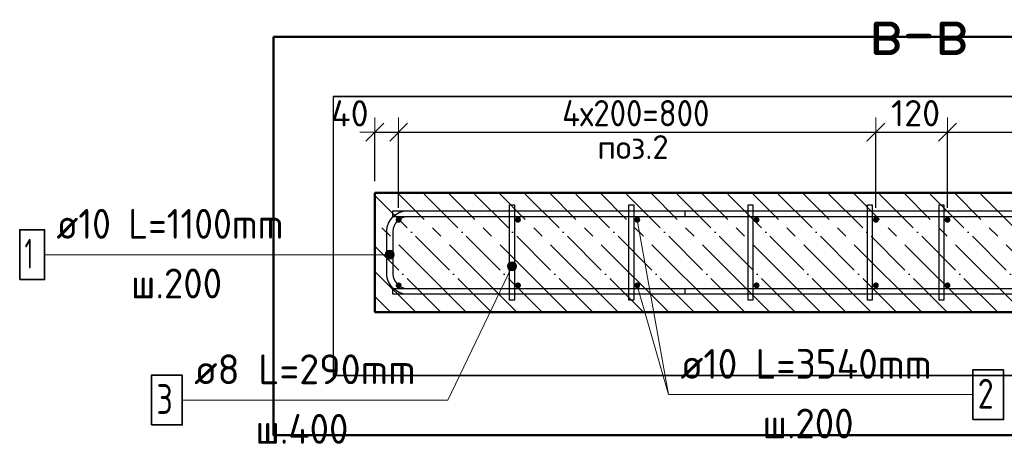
# Model space of a CAD drawing. Header units: millimetres. Extents: x -27380 to 48638, y 46540 to 72525.
# Tile 31 of 106: x -18607 to -16956, y 58639 to 59351. Entities that reach past the tile are written whole.
import ezdxf

# ---------------------------------------------------------------- set-up
doc = ezdxf.new("R2010")
doc.units = ezdxf.units.MM
doc.header["$PDMODE"] = 65
doc.linetypes.add('______11', pattern=[100, 80, -10, 0, -10])
doc.linetypes.add('______5', pattern=[220, 160, -20, 20, -20])
for name, color, linetype, lineweight in [('Standard', 7, 'Continuous', 25), ('Арм.стержн. Арматура края', 96, 'Continuous', 35), ('Арм.стержн. вертикальными 1', 22, 'Continuous', 35), ('Арм.стержн.горизонт. 1', 180, 'Continuous', 35), ('Размерная линия_ общее', 7, 'Continuous', 13)]:
    doc.layers.add(name, color=color, linetype=linetype, lineweight=lineweight)
doc.layers.add('Арм.стержн.Стяжки', color=7, linetype='Continuous', lineweight=35, true_color=0x501e0f)
doc.styles.add('ISOCPEUR', font='ISOCPEUR')
doc.dimstyles.new('DIMSTYLE_3', dxfattribs={"dimtxt": 44, "dimasz": 50, "dimexe": 0, "dimexo": 0, "dimgap": 22, "dimtad": 2, "dimdec": 0, "dimrnd": 5, "dimzin": 12, "dimdsep": 46, "dimtxsty": 'ISOCPEUR', "dimblk1": 'ALL_ML_STRICH', "dimblk2": 'ALL_ML_STRICH', "dimsah": 1, "dimcen": 0, "dimclrd": 7, "dimclre": 256, "dimclrt": 7, "dimadec": 0, "dimazin": 0, "dimtfac": 1, "dimtdec": 0, "dimtix": 1, "dimtmove": 2, "dimatfit": 3, "dimfxl": 0, "dimtvp": 1.2, "dimtzin": 0, "dimlwd": 0, "dimlwe": -3, "dimarcsym": 0})
doc.dimstyles.new('DIMSTYLE_7', dxfattribs={"dimtxt": 44, "dimasz": 50, "dimexe": 0, "dimexo": 0, "dimgap": 22, "dimtad": 2, "dimdec": 0, "dimrnd": 5, "dimzin": 12, "dimdsep": 46, "dimtxsty": 'ISOCPEUR', "dimblk1": 'ALL_ML_STRICH', "dimblk2": 'ALL_ML_STRICH', "dimsah": 1, "dimcen": 0, "dimclrd": 7, "dimclre": 256, "dimclrt": 7, "dimadec": 0, "dimazin": 0, "dimtfac": 1, "dimtdec": 0, "dimtix": 1, "dimtmove": 2, "dimatfit": 3, "dimfxl": 0, "dimtzin": 0, "dimlwd": 0, "dimlwe": -3, "dimarcsym": 0})

# ---------------------------------------------------------------- blocks, each defined once
blk = doc.blocks.new('ALL_ML_STRICH')
at = {"color": 0, "linetype": 'ByBlock', "lineweight": -2}
for p, q in [((0, -0.5), (0, 0.5)), ((-1, 0), (0.5, 0)), ((-0.3, -0.3), (0.3, 0.3))]:
    blk.add_line(p, q, dxfattribs=at)
blk = doc.blocks.new('*D168')
at = {"layer": 'DEFPOINTS', "color": 7, "linetype": 'Continuous', "lineweight": 13, "transparency": 33554687}
for p in [(-18011.6, 59162.2), (-18011.6, 59060.4), (-17971.6, 59015.4)]:
    blk.add_point(p, dxfattribs=at)
at = {"layer": 'Размерная линия_ общее', "color": 253, "linetype": 'Continuous', "lineweight": -2, "true_color": 0xa0a0a0, "transparency": 33554687}
for p, q in [((-18011.6, 59080.4), (-18011.6, 59162.2)), ((-17971.6, 59035.4), (-17971.6, 59162.2))]:
    blk.add_line(p, q, dxfattribs=at)
at = {"layer": 'Размерная линия_ общее', "color": 7, "linetype": 'Continuous', "lineweight": -2, "transparency": 33554687}
blk.add_line((-18011.6, 59162.2), (-17971.6, 59162.2), dxfattribs=at)
at = {"layer": 'Размерная линия_ общее', "color": 7, "linetype": 'Continuous', "lineweight": 13, "transparency": 33554687, "xscale": 50, "yscale": 50, "zscale": 50, "rotation": 180}
blk.add_blockref('ALL_ML_STRICH', (-18011.6, 59162.2), dxfattribs=at)
at = {"layer": 'Размерная линия_ общее', "color": 7, "linetype": 'Continuous', "lineweight": 13, "transparency": 33554687, "xscale": 50, "yscale": 50, "zscale": 50}
blk.add_blockref('ALL_ML_STRICH', (-17971.6, 59162.2), dxfattribs=at)
at = {"layer": 'Размерная линия_ общее', "color": 7, "linetype": 'Continuous', "lineweight": 13, "transparency": 33554687, "insert": (-18053.6, 59194), "char_height": 44, "width": 88, "attachment_point": 5, "style": 'ISOCPEUR'}
blk.add_mtext('\\A1;{40}', dxfattribs=at)
blk = doc.blocks.new('*D169')
at = {"layer": 'DEFPOINTS', "color": 7, "linetype": 'Continuous', "lineweight": 13, "transparency": 33554687}
for p in [(-17971.6, 59162.2), (-17971.6, 59015.4), (-17171.6, 59015.4)]:
    blk.add_point(p, dxfattribs=at)
at = {"layer": 'Размерная линия_ общее', "color": 253, "linetype": 'Continuous', "lineweight": -2, "true_color": 0xa0a0a0, "transparency": 33554687}
for p, q in [((-17971.6, 59035.4), (-17971.6, 59162.2)), ((-17171.6, 59035.4), (-17171.6, 59162.2))]:
    blk.add_line(p, q, dxfattribs=at)
at = {"layer": 'Размерная линия_ общее', "color": 7, "linetype": 'Continuous', "lineweight": -2, "transparency": 33554687}
blk.add_line((-17971.6, 59162.2), (-17171.6, 59162.2), dxfattribs=at)
at = {"layer": 'Размерная линия_ общее', "color": 7, "linetype": 'Continuous', "lineweight": 13, "transparency": 33554687, "xscale": 50, "yscale": 50, "zscale": 50, "rotation": 180}
blk.add_blockref('ALL_ML_STRICH', (-17971.6, 59162.2), dxfattribs=at)
at = {"layer": 'Размерная линия_ общее', "color": 7, "linetype": 'Continuous', "lineweight": 13, "transparency": 33554687, "xscale": 50, "yscale": 50, "zscale": 50}
blk.add_blockref('ALL_ML_STRICH', (-17171.6, 59162.2), dxfattribs=at)
at = {"layer": 'Размерная линия_ общее', "color": 7, "linetype": 'Continuous', "lineweight": 13, "transparency": 33554687, "insert": (-17697.6, 59216.2), "char_height": 44, "width": 2.2, "attachment_point": 1, "line_spacing_factor": 0.60241, "style": 'ISOCPEUR'}
blk.add_mtext('\\W0.91;4х200=800', dxfattribs=at)
blk = doc.blocks.new('*D170')
at = {"layer": 'DEFPOINTS', "color": 7, "linetype": 'Continuous', "lineweight": 13, "transparency": 33554687}
for p in [(-17171.6, 59162.2), (-17171.6, 59015.4), (-17051.6, 59015.4)]:
    blk.add_point(p, dxfattribs=at)
at = {"layer": 'Размерная линия_ общее', "color": 253, "linetype": 'Continuous', "lineweight": -2, "true_color": 0xa0a0a0, "transparency": 33554687}
for p, q in [((-17171.6, 59035.4), (-17171.6, 59162.2)), ((-17051.6, 59035.4), (-17051.6, 59162.2))]:
    blk.add_line(p, q, dxfattribs=at)
at = {"layer": 'Размерная линия_ общее', "color": 7, "linetype": 'Continuous', "lineweight": -2, "transparency": 33554687}
blk.add_line((-17171.6, 59162.2), (-17051.6, 59162.2), dxfattribs=at)
at = {"layer": 'Размерная линия_ общее', "color": 7, "linetype": 'Continuous', "lineweight": 13, "transparency": 33554687, "xscale": 50, "yscale": 50, "zscale": 50, "rotation": 180}
blk.add_blockref('ALL_ML_STRICH', (-17171.6, 59162.2), dxfattribs=at)
at = {"layer": 'Размерная линия_ общее', "color": 7, "linetype": 'Continuous', "lineweight": 13, "transparency": 33554687, "xscale": 50, "yscale": 50, "zscale": 50}
blk.add_blockref('ALL_ML_STRICH', (-17051.6, 59162.2), dxfattribs=at)
at = {"layer": 'Размерная линия_ общее', "color": 7, "linetype": 'Continuous', "lineweight": 13, "transparency": 33554687, "insert": (-17105, 59194.2), "char_height": 44, "width": 132, "attachment_point": 5, "style": 'ISOCPEUR'}
blk.add_mtext('\\A1;{120}', dxfattribs=at)
blk = doc.blocks.new('*D171')
at = {"layer": 'DEFPOINTS', "color": 7, "linetype": 'Continuous', "lineweight": 13, "transparency": 33554687}
for p in [(-17051.6, 59162.2), (-17051.6, 59015.4), (-16251.6, 59015.4)]:
    blk.add_point(p, dxfattribs=at)
at = {"layer": 'Размерная линия_ общее', "color": 253, "linetype": 'Continuous', "lineweight": -2, "true_color": 0xa0a0a0, "transparency": 33554687}
for p, q in [((-17051.6, 59035.4), (-17051.6, 59162.2)), ((-16251.6, 59035.4), (-16251.6, 59162.2))]:
    blk.add_line(p, q, dxfattribs=at)
at = {"layer": 'Размерная линия_ общее', "color": 7, "linetype": 'Continuous', "lineweight": -2, "transparency": 33554687}
blk.add_line((-17051.6, 59162.2), (-16251.6, 59162.2), dxfattribs=at)
at = {"layer": 'Размерная линия_ общее', "color": 7, "linetype": 'Continuous', "lineweight": 13, "transparency": 33554687, "xscale": 50, "yscale": 50, "zscale": 50, "rotation": 180}
blk.add_blockref('ALL_ML_STRICH', (-17051.6, 59162.2), dxfattribs=at)
at = {"layer": 'Размерная линия_ общее', "color": 7, "linetype": 'Continuous', "lineweight": 13, "transparency": 33554687, "xscale": 50, "yscale": 50, "zscale": 50}
blk.add_blockref('ALL_ML_STRICH', (-16251.6, 59162.2), dxfattribs=at)
at = {"layer": 'Размерная линия_ общее', "color": 7, "linetype": 'Continuous', "lineweight": 13, "transparency": 33554687, "insert": (-16777.6, 59216.2), "char_height": 44, "width": 2.2, "attachment_point": 1, "line_spacing_factor": 0.60241, "style": 'ISOCPEUR'}
blk.add_mtext('\\W0.91;4х200=800', dxfattribs=at)

msp = doc.modelspace()

# ---------------------------------------------------------------- hatches: boundary and pattern name
at = {"layer": 'Арм.стержн. Арматура края', "linetype": 'Continuous', "lineweight": 13, "transparency": 33554687}
for points in [[(-17993, 58953.1), (-17993, 58960.6), (-17994.1, 58956.9)], [(-17993, 58960.6), (-17990.3, 58950.4), (-17990.3, 58963.3)], [(-17993, 58960.6), (-17993, 58953.1), (-17990.3, 58950.4)], [(-17990.3, 58963.3), (-17986.6, 58949.4), (-17986.6, 58964.4)], [(-17990.3, 58963.3), (-17990.3, 58950.4), (-17986.6, 58949.4)], [(-17986.6, 58964.4), (-17986.6, 58949.4), (-17982.8, 58950.4)], [(-17986.6, 58964.4), (-17982.8, 58950.4), (-17982.8, 58963.3)], [(-17982.8, 58963.3), (-17982.8, 58950.4), (-17980.1, 58953.1)], [(-17982.8, 58963.3), (-17980.1, 58953.1), (-17980.1, 58960.6)], [(-17980.1, 58960.6), (-17980.1, 58953.1), (-17979.1, 58956.9)]]:
    msp.add_hatch(color=7, dxfattribs=at).paths.add_polyline_path(points)
at = {"layer": 'Арм.стержн. вертикальными 1', "linetype": 'Continuous', "lineweight": 50, "transparency": 33554687}
for points in [[(-17971.6, 59010.4), (-17969.7, 59010.8), (-17968, 59011.9), (-17967, 59013.5), (-17966.6, 59015.4), (-17967, 59017.3), (-17968, 59019), (-17969.7, 59020), (-17971.6, 59020.4), (-17973.5, 59020), (-17975.1, 59019), (-17976.2, 59017.3), (-17976.6, 59015.4), (-17976.2, 59013.5), (-17975.1, 59011.9), (-17973.5, 59010.8)], [(-17771.6, 59010.4), (-17769.7, 59010.8), (-17768, 59011.9), (-17767, 59013.5), (-17766.6, 59015.4), (-17767, 59017.3), (-17768, 59019), (-17769.7, 59020), (-17771.6, 59020.4), (-17773.5, 59020), (-17775.1, 59019), (-17776.2, 59017.3), (-17776.6, 59015.4), (-17776.2, 59013.5), (-17775.1, 59011.9), (-17773.5, 59010.8)], [(-17571.6, 59010.4), (-17569.7, 59010.8), (-17568, 59011.9), (-17567, 59013.5), (-17566.6, 59015.4), (-17567, 59017.3), (-17568, 59019), (-17569.7, 59020), (-17571.6, 59020.4), (-17573.5, 59020), (-17575.1, 59019), (-17576.2, 59017.3), (-17576.6, 59015.4), (-17576.2, 59013.5), (-17575.1, 59011.9), (-17573.5, 59010.8)], [(-17371.6, 59010.4), (-17369.7, 59010.8), (-17368, 59011.9), (-17367, 59013.5), (-17366.6, 59015.4), (-17367, 59017.3), (-17368, 59019), (-17369.7, 59020), (-17371.6, 59020.4), (-17373.5, 59020), (-17375.1, 59019), (-17376.2, 59017.3), (-17376.6, 59015.4), (-17376.2, 59013.5), (-17375.1, 59011.9), (-17373.5, 59010.8)], [(-17171.6, 59010.4), (-17169.7, 59010.8), (-17168, 59011.9), (-17167, 59013.5), (-17166.6, 59015.4), (-17167, 59017.3), (-17168, 59019), (-17169.7, 59020), (-17171.6, 59020.4), (-17173.5, 59020), (-17175.1, 59019), (-17176.2, 59017.3), (-17176.6, 59015.4), (-17176.2, 59013.5), (-17175.1, 59011.9), (-17173.5, 59010.8)], [(-17051.6, 59010.4), (-17049.7, 59010.8), (-17048, 59011.9), (-17047, 59013.5), (-17046.6, 59015.4), (-17047, 59017.3), (-17048, 59019), (-17049.7, 59020), (-17051.6, 59020.4), (-17053.5, 59020), (-17055.1, 59019), (-17056.2, 59017.3), (-17056.6, 59015.4), (-17056.2, 59013.5), (-17055.1, 59011.9), (-17053.5, 59010.8)], [(-17971.6, 58900.4), (-17969.7, 58900.8), (-17968, 58901.9), (-17967, 58903.5), (-17966.6, 58905.4), (-17967, 58907.3), (-17968, 58909), (-17969.7, 58910), (-17971.6, 58910.4), (-17973.5, 58910), (-17975.1, 58909), (-17976.2, 58907.3), (-17976.6, 58905.4), (-17976.2, 58903.5), (-17975.1, 58901.9), (-17973.5, 58900.8)], [(-17771.6, 58900.4), (-17769.7, 58900.8), (-17768, 58901.9), (-17767, 58903.5), (-17766.6, 58905.4), (-17767, 58907.3), (-17768, 58909), (-17769.7, 58910), (-17771.6, 58910.4), (-17773.5, 58910), (-17775.1, 58909), (-17776.2, 58907.3), (-17776.6, 58905.4), (-17776.2, 58903.5), (-17775.1, 58901.9), (-17773.5, 58900.8)], [(-17571.6, 58900.4), (-17569.7, 58900.8), (-17568, 58901.9), (-17567, 58903.5), (-17566.6, 58905.4), (-17567, 58907.3), (-17568, 58909), (-17569.7, 58910), (-17571.6, 58910.4), (-17573.5, 58910), (-17575.1, 58909), (-17576.2, 58907.3), (-17576.6, 58905.4), (-17576.2, 58903.5), (-17575.1, 58901.9), (-17573.5, 58900.8)], [(-17371.6, 58900.4), (-17369.7, 58900.8), (-17368, 58901.9), (-17367, 58903.5), (-17366.6, 58905.4), (-17367, 58907.3), (-17368, 58909), (-17369.7, 58910), (-17371.6, 58910.4), (-17373.5, 58910), (-17375.1, 58909), (-17376.2, 58907.3), (-17376.6, 58905.4), (-17376.2, 58903.5), (-17375.1, 58901.9), (-17373.5, 58900.8)], [(-17171.6, 58900.4), (-17169.7, 58900.8), (-17168, 58901.9), (-17167, 58903.5), (-17166.6, 58905.4), (-17167, 58907.3), (-17168, 58909), (-17169.7, 58910), (-17171.6, 58910.4), (-17173.5, 58910), (-17175.1, 58909), (-17176.2, 58907.3), (-17176.6, 58905.4), (-17176.2, 58903.5), (-17175.1, 58901.9), (-17173.5, 58900.8)], [(-17051.6, 58900.4), (-17049.7, 58900.8), (-17048, 58901.9), (-17047, 58903.5), (-17046.6, 58905.4), (-17047, 58907.3), (-17048, 58909), (-17049.7, 58910), (-17051.6, 58910.4), (-17053.5, 58910), (-17055.1, 58909), (-17056.2, 58907.3), (-17056.6, 58905.4), (-17056.2, 58903.5), (-17055.1, 58901.9), (-17053.5, 58900.8)]]:
    msp.add_hatch(color=4, dxfattribs=at).paths.add_polyline_path(points)
at = {"layer": 'Арм.стержн.Стяжки', "linetype": 'Continuous', "lineweight": 13, "transparency": 33554687}
for points in [[(-17785.8, 58943.7), (-17775.4, 58941.7), (-17782.2, 58944.9)], [(-17782.2, 58944.9), (-17775.4, 58941.7), (-17778.3, 58944.3)], [(-17789, 58936.9), (-17774.8, 58934.3), (-17788.3, 58940.8)], [(-17787.7, 58933.3), (-17777.4, 58931.3), (-17789, 58936.9)], [(-17789, 58936.9), (-17777.4, 58931.3), (-17774.8, 58934.3)], [(-17788.3, 58940.8), (-17774.1, 58938.1), (-17785.8, 58943.7)], [(-17788.3, 58940.8), (-17774.8, 58934.3), (-17774.1, 58938.1)], [(-17781, 58930.1), (-17787.7, 58933.3), (-17784.8, 58930.7)], [(-17787.7, 58933.3), (-17781, 58930.1), (-17777.4, 58931.3)], [(-17785.8, 58943.7), (-17774.1, 58938.1), (-17775.4, 58941.7)]]:
    msp.add_hatch(color=7, dxfattribs=at).paths.add_polyline_path(points)

# ---------------------------------------------------------------- linework, layer by layer
at = {"color": 52, "linetype": 'Continuous', "lineweight": -3, "transparency": 33554687}
for p, q in [((-18081.5, 59222.4), (-18081.5, 58754.3)), ((-18081.5, 59222.4), (-18081.5, 58754.3)), ((-16155.7, 59222.4), (-18081.5, 59222.4)), ((-18081.5, 59222.4), (-16155.7, 59222.4)), ((-16155.7, 58754.3), (-18081.5, 58754.3)), ((-18081.5, 58754.3), (-16155.7, 58754.3))]:
    msp.add_line(p, q, dxfattribs=at)
at = {"layer": 'Standard', "color": 7, "linetype": 'Continuous', "lineweight": 13, "transparency": 33554687}
msp.add_line((-17571.6, 59015.4), (-17519.1, 58722.1), dxfattribs=at)
at = {"layer": 'Standard', "color": 7, "linetype": 'Continuous', "lineweight": 50, "transparency": 33554687}
msp.add_lwpolyline([(-18181.5, 59322.4), (-18181.5, 58654.3), (-16055.7, 58654.3), (-16055.7, 59322.4), (-18181.5, 59322.4)], dxfattribs=at)
at = {"layer": 'Арм.стержн. Арматура края', "color": 7, "linetype": 'Continuous', "lineweight": 13, "transparency": 33554687}
for p, q in [((-17986.6, 58964.4), (-17986.6, 58964.4)), ((-18565.3, 58956.9), (-18080.3, 58956.9)), ((-18080.3, 58956.9), (-17986.6, 58956.9)), ((-17994.1, 58956.9), (-17994.1, 58956.9)), ((-17986.6, 58949.4), (-17986.6, 58949.4)), ((-17979.1, 58956.9), (-17979.1, 58956.9))]:
    msp.add_line(p, q, dxfattribs=at)
at = {"layer": 'Арм.стержн. Арматура края', "color": 4, "linetype": 'Continuous', "lineweight": 25, "transparency": 33554687}
msp.add_lwpolyline([(-17491.6, 58890.4), (-17958.2, 58890.4), (-17964.3, 58891.3), (-17970.7, 58893.4), (-17976.5, 58896.6), (-17981.3, 58900.7), (-17985.4, 58905.5), (-17988.6, 58911.3), (-17990.7, 58917.7), (-17991.6, 58923.8), (-17991.6, 58997.1), (-17990.7, 59003.2), (-17988.6, 59009.5), (-17985.4, 59015.4), (-17981.3, 59020.2), (-17976.5, 59024.2), (-17970.7, 59027.5), (-17964.3, 59029.6), (-17958.2, 59030.4), (-17491.6, 59030.4), (-17491.6, 59020.4), (-17957.5, 59020.4), (-17962.1, 59019.8), (-17966.6, 59018.3), (-17970.8, 59015.9), (-17974.2, 59013.1), (-17977.1, 59009.7), (-17979.4, 59005.5), (-17980.9, 59000.9), (-17981.6, 58996.4), (-17981.6, 58924.5), (-17980.9, 58919.9), (-17979.4, 58915.4), (-17977.1, 58911.2), (-17974.2, 58907.8), (-17970.8, 58904.9), (-17966.6, 58902.6), (-17962.1, 58901), (-17957.5, 58900.4), (-17491.6, 58900.4), (-17491.6, 58890.4)], dxfattribs=at)
msp.add_lwpolyline([(-17491.6, 58890.4), (-17958.2, 58890.4), (-17964.3, 58891.3), (-17970.7, 58893.4), (-17976.5, 58896.6), (-17981.3, 58900.7), (-17985.4, 58905.5), (-17988.6, 58911.3), (-17990.7, 58917.7), (-17991.6, 58923.8), (-17991.6, 58997.1), (-17990.7, 59003.2), (-17988.6, 59009.5), (-17985.4, 59015.4), (-17981.3, 59020.2), (-17976.5, 59024.2), (-17970.7, 59027.5), (-17964.3, 59029.6), (-17958.2, 59030.4), (-17491.6, 59030.4), (-17491.6, 59020.4), (-17957.5, 59020.4), (-17962.1, 59019.8), (-17966.6, 59018.3), (-17970.8, 59015.9), (-17974.2, 59013.1), (-17977.1, 59009.7), (-17979.4, 59005.5), (-17980.9, 59000.9), (-17981.6, 58996.4), (-17981.6, 58924.5), (-17980.9, 58919.9), (-17979.4, 58915.4), (-17977.1, 58911.2), (-17974.2, 58907.8), (-17970.8, 58904.9), (-17966.6, 58902.6), (-17962.1, 58901), (-17957.5, 58900.4), (-17491.6, 58900.4), (-17491.6, 58890.4)], dxfattribs=at)
msp.add_lwpolyline([(-17491.6, 58890.4), (-17958.2, 58890.4), (-17964.3, 58891.3), (-17970.7, 58893.4), (-17976.5, 58896.6), (-17981.3, 58900.7), (-17985.4, 58905.5), (-17988.6, 58911.3), (-17990.7, 58917.7), (-17991.6, 58923.8), (-17991.6, 58997.1), (-17990.7, 59003.2), (-17988.6, 59009.5), (-17985.4, 59015.4), (-17981.3, 59020.2), (-17976.5, 59024.2), (-17970.7, 59027.5), (-17964.3, 59029.6), (-17958.2, 59030.4), (-17491.6, 59030.4), (-17491.6, 59020.4), (-17957.5, 59020.4), (-17962.1, 59019.8), (-17966.6, 59018.3), (-17970.8, 59015.9), (-17974.2, 59013.1), (-17977.1, 59009.7), (-17979.4, 59005.5), (-17980.9, 59000.9), (-17981.6, 58996.4), (-17981.6, 58924.5), (-17980.9, 58919.9), (-17979.4, 58915.4), (-17977.1, 58911.2), (-17974.2, 58907.8), (-17970.8, 58904.9), (-17966.6, 58902.6), (-17962.1, 58901), (-17957.5, 58900.4), (-17491.6, 58900.4), (-17491.6, 58890.4)], dxfattribs=at)
msp.add_lwpolyline([(-17491.6, 58890.4), (-17958.2, 58890.4), (-17964.3, 58891.3), (-17970.7, 58893.4), (-17976.5, 58896.6), (-17981.3, 58900.7), (-17985.4, 58905.5), (-17988.6, 58911.3), (-17990.7, 58917.7), (-17991.6, 58923.8), (-17991.6, 58997.1), (-17990.7, 59003.2), (-17988.6, 59009.5), (-17985.4, 59015.4), (-17981.3, 59020.2), (-17976.5, 59024.2), (-17970.7, 59027.5), (-17964.3, 59029.6), (-17958.2, 59030.4), (-17491.6, 59030.4), (-17491.6, 59020.4), (-17957.5, 59020.4), (-17962.1, 59019.8), (-17966.6, 59018.3), (-17970.8, 59015.9), (-17974.2, 59013.1), (-17977.1, 59009.7), (-17979.4, 59005.5), (-17980.9, 59000.9), (-17981.6, 58996.4), (-17981.6, 58924.5), (-17980.9, 58919.9), (-17979.4, 58915.4), (-17977.1, 58911.2), (-17974.2, 58907.8), (-17970.8, 58904.9), (-17966.6, 58902.6), (-17962.1, 58901), (-17957.5, 58900.4), (-17491.6, 58900.4), (-17491.6, 58890.4)], dxfattribs=at)
msp.add_lwpolyline([(-17491.6, 58890.4), (-17958.2, 58890.4), (-17964.3, 58891.3), (-17970.7, 58893.4), (-17976.5, 58896.6), (-17981.3, 58900.7), (-17985.4, 58905.5), (-17988.6, 58911.3), (-17990.7, 58917.7), (-17991.6, 58923.8), (-17991.6, 58997.1), (-17990.7, 59003.2), (-17988.6, 59009.5), (-17985.4, 59015.4), (-17981.3, 59020.2), (-17976.5, 59024.2), (-17970.7, 59027.5), (-17964.3, 59029.6), (-17958.2, 59030.4), (-17491.6, 59030.4), (-17491.6, 59020.4), (-17957.5, 59020.4), (-17962.1, 59019.8), (-17966.6, 59018.3), (-17970.8, 59015.9), (-17974.2, 59013.1), (-17977.1, 59009.7), (-17979.4, 59005.5), (-17980.9, 59000.9), (-17981.6, 58996.4), (-17981.6, 58924.5), (-17980.9, 58919.9), (-17979.4, 58915.4), (-17977.1, 58911.2), (-17974.2, 58907.8), (-17970.8, 58904.9), (-17966.6, 58902.6), (-17962.1, 58901), (-17957.5, 58900.4), (-17491.6, 58900.4), (-17491.6, 58890.4)], dxfattribs=at)
at = {"layer": 'Арм.стержн. Арматура края', "color": 7, "linetype": 'Continuous', "lineweight": 35, "transparency": 33554687}
msp.add_lwpolyline([(-18606.9, 58915.2), (-18565.3, 58915.2), (-18565.3, 58998.6), (-18606.9, 58998.6), (-18606.9, 58915.2)], dxfattribs=at)
at = {"layer": 'Арм.стержн. Арматура края', "color": 7, "linetype": 'Continuous', "lineweight": 13, "transparency": 33554687}
msp.add_circle((-17986.6, 58956.9), 7.5, dxfattribs=at)
at = {"layer": 'Арм.стержн. вертикальными 1', "color": 7, "linetype": 'Continuous', "lineweight": 13, "transparency": 33554687}
for q in [(-17571.6, 58905.4), (-17009.1, 58722.1)]:
    msp.add_line((-17519.1, 58722.1), q, dxfattribs=at)
at = {"layer": 'Арм.стержн. вертикальными 1', "color": 7, "linetype": 'Continuous', "lineweight": 35, "transparency": 33554687}
msp.add_lwpolyline([(-17009.1, 58680.4), (-16957.4, 58680.4), (-16957.4, 58763.7), (-17009.1, 58763.7), (-17009.1, 58680.4)], dxfattribs=at)
at = {"layer": 'Арм.стержн.горизонт. 1', "color": 52, "linetype": 'Continuous', "lineweight": 50, "transparency": 33554687}
for p, q in [((-18011.6, 59060.4), (-18011.6, 59060.4)), ((-18011.6, 58860.4), (-18011.6, 58860.4))]:
    msp.add_line(p, q, dxfattribs=at)
at = {"layer": 'Арм.стержн.горизонт. 1', "color": 4, "linetype": 'Continuous', "lineweight": 25, "transparency": 33554687}
for points in [[(-17981.6, 59030.4), (-16241.6, 59030.4), (-16241.6, 59020.4), (-17981.6, 59020.4), (-17981.6, 59030.4)], [(-17981.6, 59030.4), (-16241.6, 59030.4), (-16241.6, 59020.4), (-17981.6, 59020.4), (-17981.6, 59030.4)], [(-17981.6, 59030.4), (-16241.6, 59030.4), (-16241.6, 59020.4), (-17981.6, 59020.4), (-17981.6, 59030.4)], [(-17981.6, 59030.4), (-16241.6, 59030.4), (-16241.6, 59020.4), (-17981.6, 59020.4), (-17981.6, 59030.4)], [(-17981.6, 59030.4), (-16241.6, 59030.4), (-16241.6, 59020.4), (-17981.6, 59020.4), (-17981.6, 59030.4)], [(-17981.6, 58900.4), (-16241.6, 58900.4), (-16241.6, 58890.4), (-17981.6, 58890.4), (-17981.6, 58900.4)], [(-17981.6, 58900.4), (-16241.6, 58900.4), (-16241.6, 58890.4), (-17981.6, 58890.4), (-17981.6, 58900.4)], [(-17981.6, 58900.4), (-16241.6, 58900.4), (-16241.6, 58890.4), (-17981.6, 58890.4), (-17981.6, 58900.4)], [(-17981.6, 58900.4), (-16241.6, 58900.4), (-16241.6, 58890.4), (-17981.6, 58890.4), (-17981.6, 58900.4)], [(-17981.6, 58900.4), (-16241.6, 58900.4), (-16241.6, 58890.4), (-17981.6, 58890.4), (-17981.6, 58900.4)]]:
    msp.add_lwpolyline(points, dxfattribs=at)
at = {"layer": 'Арм.стержн.Стяжки', "color": 7, "linetype": 'Continuous', "lineweight": 13, "transparency": 33554687}
for p, q in [((-17778.3, 58944.3), (-17778.3, 58944.3)), ((-17889.3, 58713), (-17781.6, 58937.5)), ((-17788.3, 58940.8), (-17788.3, 58940.8)), ((-17784.8, 58930.7), (-17784.8, 58930.7)), ((-17774.8, 58934.3), (-17774.8, 58934.3)), ((-18334.3, 58713), (-17889.3, 58713))]:
    msp.add_line(p, q, dxfattribs=at)
at = {"layer": 'Арм.стержн.Стяжки', "color": 40, "linetype": 'Continuous', "lineweight": 25, "transparency": 33554687}
for points in [[(-17785.6, 58880.4), (-17785.6, 59040.4), (-17777.6, 59040.4), (-17777.6, 58880.4), (-17785.6, 58880.4)], [(-17785.6, 58880.4), (-17785.6, 59040.4), (-17777.6, 59040.4), (-17777.6, 58880.4), (-17785.6, 58880.4)], [(-17585.6, 58880.4), (-17585.6, 59040.4), (-17577.6, 59040.4), (-17577.6, 58880.4), (-17585.6, 58880.4)], [(-17585.6, 58880.4), (-17585.6, 59040.4), (-17577.6, 59040.4), (-17577.6, 58880.4), (-17585.6, 58880.4)], [(-17585.6, 58880.4), (-17585.6, 59040.4), (-17577.6, 59040.4), (-17577.6, 58880.4), (-17585.6, 58880.4)], [(-17385.6, 58880.4), (-17385.6, 59040.4), (-17377.6, 59040.4), (-17377.6, 58880.4), (-17385.6, 58880.4)], [(-17385.6, 58880.4), (-17385.6, 59040.4), (-17377.6, 59040.4), (-17377.6, 58880.4), (-17385.6, 58880.4)], [(-17185.6, 58880.4), (-17185.6, 59040.4), (-17177.6, 59040.4), (-17177.6, 58880.4), (-17185.6, 58880.4)], [(-17185.6, 58880.4), (-17185.6, 59040.4), (-17177.6, 59040.4), (-17177.6, 58880.4), (-17185.6, 58880.4)], [(-17185.6, 58880.4), (-17185.6, 59040.4), (-17177.6, 59040.4), (-17177.6, 58880.4), (-17185.6, 58880.4)], [(-17065.6, 58880.4), (-17065.6, 59040.4), (-17057.6, 59040.4), (-17057.6, 58880.4), (-17065.6, 58880.4)], [(-17065.6, 58880.4), (-17065.6, 59040.4), (-17057.6, 59040.4), (-17057.6, 58880.4), (-17065.6, 58880.4)]]:
    msp.add_lwpolyline(points, dxfattribs=at)
at = {"layer": 'Арм.стержн.Стяжки', "color": 7, "linetype": 'Continuous', "lineweight": 35, "transparency": 33554687}
msp.add_lwpolyline([(-18386, 58671.4), (-18334.3, 58671.4), (-18334.3, 58754.7), (-18386, 58754.7), (-18386, 58671.4)], dxfattribs=at)
at = {"layer": 'Арм.стержн.Стяжки', "color": 7, "linetype": 'Continuous', "lineweight": 13, "transparency": 33554687}
msp.add_circle((-17781.6, 58937.5), 7.5, dxfattribs=at)
at = {"layer": 'Размерная линия_ общее', "color": 7, "linetype": 'Continuous', "lineweight": 50, "transparency": 33554687}
for p, q in [((-16211.6, 59060.4), (-18011.6, 59060.4)), ((-18011.6, 59060.4), (-18011.6, 58860.4)), ((-18011.6, 58860.4), (-16211.6, 58860.4))]:
    msp.add_line(p, q, dxfattribs=at)
at = {"layer": 'Размерная линия_ общее', "color": 7, "linetype": '______5', "lineweight": -3, "transparency": 33554687}
for p, q in [((-17773.4, 58860.4), (-17973.4, 59060.4)), ((-17688.5, 58860.4), (-17888.5, 59060.4)), ((-17603.7, 58860.4), (-17803.7, 59060.4)), ((-17518.8, 58860.4), (-17718.8, 59060.4)), ((-17434, 58860.4), (-17634, 59060.4)), ((-17349.1, 58860.4), (-17549.1, 59060.4)), ((-17264.3, 58860.4), (-17464.3, 59060.4)), ((-17179.4, 58860.4), (-17379.4, 59060.4)), ((-17094.6, 58860.4), (-17294.6, 59060.4)), ((-17009.7, 58860.4), (-17209.7, 59060.4)), ((-16924.8, 58860.4), (-17124.8, 59060.4)), ((-16840, 58860.4), (-17040, 59060.4)), ((-17858.2, 58860.4), (-18011.6, 59013.8)), ((-17943.1, 58860.4), (-18011.6, 58928.9))]:
    msp.add_line(p, q, dxfattribs=at)
at = {"layer": 'Размерная линия_ общее', "color": 7, "linetype": '______11', "lineweight": -3, "transparency": 33554687}
for p, q in [((-17730.9, 58860.4), (-17930.9, 59060.4)), ((-17646.1, 58860.4), (-17846.1, 59060.4)), ((-17561.2, 58860.4), (-17761.2, 59060.4)), ((-17476.4, 58860.4), (-17676.4, 59060.4)), ((-17391.5, 58860.4), (-17591.5, 59060.4)), ((-17306.7, 58860.4), (-17506.7, 59060.4)), ((-17221.8, 58860.4), (-17421.8, 59060.4)), ((-17137, 58860.4), (-17337, 59060.4)), ((-17052.1, 58860.4), (-17252.1, 59060.4)), ((-16967.3, 58860.4), (-17167.3, 59060.4)), ((-16882.4, 58860.4), (-17082.4, 59060.4)), ((-16797.6, 58860.4), (-16997.6, 59060.4)), ((-17815.8, 58860.4), (-18011.6, 59056.2)), ((-17900.7, 58860.4), (-18011.6, 58971.3)), ((-17985.5, 58860.4), (-18011.6, 58886.5))]:
    msp.add_line(p, q, dxfattribs=at)

# ---------------------------------------------------------------- texts
at = {"layer": 'Standard', "color": 7, "linetype": 'Continuous', "lineweight": 13, "transparency": 33554687, "style": 'ISOCPEUR'}
for s, insert, char_height, width, attachment_point in [('\\A1;{\\fISOCPEUR|i0|b0;\\H80.000000;\\W1.000000;\\C7;в-в}\\P', (-17183, 59331.8), 80, 204.522, 4), ('\\A1;{\\fISOCPEUR|i0|b0;\\H40.000000;\\W1.000000;\\C7;поз.2}\\P', (-17638.4, 59117.4), 40, 140.769, 7)]:
    msp.add_mtext(s, dxfattribs=dict(at, insert=insert, char_height=char_height, width=width, attachment_point=attachment_point))
at = {"layer": 'Арм.стержн. Арматура края', "color": 7, "linetype": 'Continuous', "lineweight": 25, "transparency": 33554687, "char_height": 50, "attachment_point": 7, "style": 'ISOCPEUR'}
for s, insert, width in [('\\W0.92;ø10 L=1100mm ', (-18545.3, 58983.6), 467.782), ('\\W0.56;1', (-18598.6, 58933.6), 38.889), ('\\W0.95;ш.200 ', (-18420.3, 58883.6), 218.666)]:
    msp.add_mtext(s, dxfattribs=dict(at, insert=insert, width=width))
at = {"layer": 'Арм.стержн. вертикальными 1', "color": 7, "linetype": 'Continuous', "lineweight": 25, "transparency": 33554687, "char_height": 50, "attachment_point": 7, "style": 'ISOCPEUR'}
for s, insert, width in [('\\W0.96;ø10 L=3540mm ', (-17499.1, 58748.7), 493.775), ('\\W0.78;2', (-17000.8, 58698.7), 54.401), ('\\W0.95;ш.200 ', (-17361.6, 58648.7), 218.666)]:
    msp.add_mtext(s, dxfattribs=dict(at, insert=insert, width=width))
at = {"layer": 'Арм.стержн.Стяжки', "color": 7, "linetype": 'Continuous', "lineweight": 25, "transparency": 33554687, "char_height": 50, "attachment_point": 7, "style": 'ISOCPEUR'}
for s, insert, width in [('\\W0.98;ø8 L=290mm ', (-18314.3, 58739.7), 429.211), ('\\W0.78;3', (-18377.7, 58689.7), 54.401), ('\\W0.95;ш.400 ', (-18211.8, 58639.7), 223.706)]:
    msp.add_mtext(s, dxfattribs=dict(at, insert=insert, width=width))

# ---------------------------------------------------------------- dimensions: what is measured, and where the dimension line sits
at = {"layer": 'Размерная линия_ общее', "color": 7, "linetype": 'Continuous', "lineweight": 13, "transparency": 33554687}
for base, p1, p2, picture, middle in [((-17971.6, 59162.2), (-18011.6, 59080.4), (-17971.6, 59035.4), '*D168', (-18053.6, 59194)), ((-17051.6, 59162.2), (-17171.6, 59035.4), (-17051.6, 59035.4), '*D170', (-17105, 59194.2))]:
    dim = msp.add_linear_dim(base=base, p1=p1, p2=p2, dimstyle='DIMSTYLE_3', override={"dimpost": '<>', "dimclrd": 7, "dimclre": 253, "dimclrt": 7, "dimlwd": 0, "dimlwe": 65533}, dxfattribs=at)
    dim.commit()
    dim.dimension.update_dxf_attribs({"geometry": picture, "text_midpoint": middle, "dimtype": 160})
for base, p1, p2, picture, middle in [((-17171.6, 59162.2), (-17971.6, 59035.4), (-17171.6, 59035.4), '*D169', (-17571.6, 59184.2)), ((-16251.6, 59162.2), (-17051.6, 59035.4), (-16251.6, 59035.4), '*D171', (-16651.6, 59184.2))]:
    dim = msp.add_linear_dim(base=base, p1=p1, p2=p2, text='\\W0.91;4х200=800', dimstyle='DIMSTYLE_7', override={"dimpost": '<>', "dimclrd": 7, "dimclre": 253, "dimclrt": 7, "dimlwd": 0, "dimlwe": 65533}, dxfattribs=at)
    dim.commit()
    dim.dimension.update_dxf_attribs({"geometry": picture, "text_midpoint": middle, "dimtype": 160})

doc.saveas('drawing.dxf')
